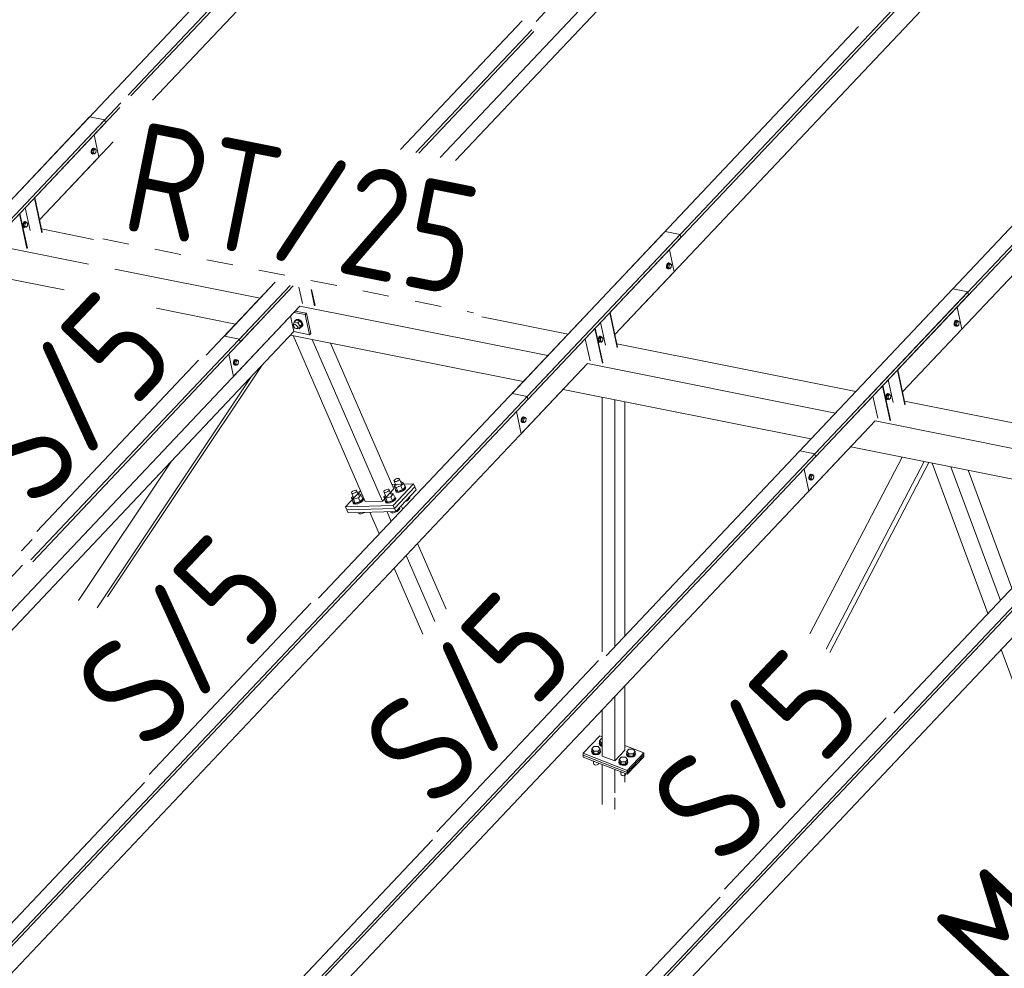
# Model space of a CAD drawing. Header units: millimetres. Extents: x -681 to 506, y -45 to 794.
# Tile 185 of 256: x -297 to -253, y 586 to 629. Entities that reach past the tile are written whole.
import ezdxf

# ---------------------------------------------------------------- set-up
doc = ezdxf.new("R2010")
doc.units = ezdxf.units.MM
doc.header["$LTSCALE"] = 0.6
doc.linetypes.add('XKITLINE00', pattern=[0])
doc.linetypes.add('XKITLINE02', pattern=[4, 2, -2])
for name, color, linetype, lineweight in [('Bolt', 7, 'Continuous', 0), ('Part', 2, 'Continuous', 0), ('PartMark', 3, 'Continuous', 0)]:
    doc.layers.add(name, color=color, linetype=linetype, lineweight=lineweight)
doc.styles.add('ISOCPEUR', font='ISOCPEUR.TTF')

msp = doc.modelspace()

# ---------------------------------------------------------------- linework, layer by layer
at = {"layer": 'Bolt', "color": 3, "linetype": 'XKITLINE00', "lineweight": 0}
for p, q in [((-294.037, 623.132), (-294.054, 623.065)), ((-294.054, 623.065), (-294.051, 623.001)), ((-294.051, 623.001), (-294.03, 622.956)), ((-294.006, 623.183), (-294.037, 623.132)), ((-294.031, 623.06), (-294.014, 623.127)), ((-294.028, 622.996), (-294.031, 623.06)), ((-294.03, 622.956), (-293.996, 622.943)), ((-294.007, 622.951), (-294.028, 622.996)), ((-294.007, 623.119), (-294.019, 623.006)), ((-294.019, 623.006), (-293.971, 622.956)), ((-294.019, 623.006), (-293.949, 622.992)), ((-294.014, 623.127), (-293.983, 623.178)), ((-293.947, 623.183), (-294.007, 623.119)), ((-294.007, 623.119), (-293.937, 623.106)), ((-293.973, 622.938), (-294.007, 622.951)), ((-293.968, 623.205), (-294.006, 623.183)), ((-293.996, 622.943), (-293.973, 622.938)), ((-293.983, 623.178), (-293.945, 623.2)), ((-293.95, 622.952), (-293.973, 622.938)), ((-293.971, 622.956), (-293.902, 622.942)), ((-293.968, 623.205), (-293.945, 623.2)), ((-293.949, 622.992), (-293.937, 623.106)), ((-293.902, 622.942), (-293.949, 622.992)), ((-293.947, 623.183), (-293.877, 623.169)), ((-293.945, 623.2), (-293.911, 623.187)), ((-293.937, 623.106), (-293.877, 623.169)), ((-293.911, 623.187), (-293.905, 623.175)), ((-293.842, 623.005), (-293.902, 622.942)), ((-293.877, 623.169), (-293.829, 623.119)), ((-293.829, 623.119), (-293.842, 623.005)), ((-297.137, 619.814), (-297.153, 619.747)), ((-297.153, 619.747), (-297.151, 619.683)), ((-297.105, 619.865), (-297.137, 619.814)), ((-297.13, 619.742), (-297.113, 619.809)), ((-297.127, 619.678), (-297.13, 619.742)), ((-297.106, 619.801), (-297.118, 619.688)), ((-297.113, 619.809), (-297.082, 619.86)), ((-297.046, 619.865), (-297.106, 619.801)), ((-297.106, 619.801), (-297.036, 619.788)), ((-297.067, 619.887), (-297.105, 619.865)), ((-297.082, 619.86), (-297.044, 619.883)), ((-297.067, 619.887), (-297.044, 619.883)), ((-297.048, 619.674), (-297.036, 619.788)), ((-297.046, 619.865), (-296.976, 619.851)), ((-297.044, 619.883), (-297.01, 619.869)), ((-297.036, 619.788), (-296.976, 619.851)), ((-297.01, 619.869), (-297.004, 619.857)), ((-296.976, 619.851), (-296.929, 619.801)), ((-296.929, 619.801), (-296.941, 619.687)), ((-297.151, 619.683), (-297.13, 619.638)), ((-297.13, 619.638), (-297.096, 619.625)), ((-297.106, 619.633), (-297.127, 619.678)), ((-297.118, 619.688), (-297.07, 619.638)), ((-297.118, 619.688), (-297.048, 619.674)), ((-297.072, 619.62), (-297.106, 619.633)), ((-297.096, 619.625), (-297.072, 619.62)), ((-297.049, 619.634), (-297.072, 619.62)), ((-297.07, 619.638), (-297.001, 619.624)), ((-297.001, 619.624), (-297.048, 619.674)), ((-296.941, 619.687), (-297.001, 619.624)), ((-267.99, 617.99), (-268.021, 617.939)), ((-267.998, 617.935), (-267.967, 617.986)), ((-267.931, 617.99), (-267.991, 617.927)), ((-267.952, 618.012), (-267.99, 617.99)), ((-267.967, 617.986), (-267.929, 618.008)), ((-267.952, 618.012), (-267.929, 618.008)), ((-267.931, 617.99), (-267.861, 617.976)), ((-267.929, 618.008), (-267.895, 617.995)), ((-267.921, 617.913), (-267.861, 617.976)), ((-267.895, 617.995), (-267.889, 617.982)), ((-267.861, 617.976), (-267.813, 617.926)), ((-268.021, 617.939), (-268.038, 617.872)), ((-268.038, 617.872), (-268.035, 617.808)), ((-268.035, 617.808), (-268.014, 617.763)), ((-268.015, 617.868), (-267.998, 617.935)), ((-268.012, 617.803), (-268.015, 617.868)), ((-268.014, 617.763), (-267.98, 617.75)), ((-267.991, 617.759), (-268.012, 617.803)), ((-267.991, 617.927), (-268.003, 617.813)), ((-268.003, 617.813), (-267.955, 617.763)), ((-268.003, 617.813), (-267.933, 617.799)), ((-267.991, 617.927), (-267.921, 617.913)), ((-267.957, 617.745), (-267.991, 617.759)), ((-267.98, 617.75), (-267.957, 617.745)), ((-267.934, 617.759), (-267.957, 617.745)), ((-267.955, 617.763), (-267.885, 617.749)), ((-267.933, 617.799), (-267.921, 617.913)), ((-267.885, 617.749), (-267.933, 617.799)), ((-267.826, 617.813), (-267.885, 617.749)), ((-267.813, 617.926), (-267.826, 617.813)), ((-284.926, 615.208), (-284.875, 615.328)), ((-284.875, 615.328), (-284.783, 615.426)), ((-284.875, 615.328), (-284.714, 615.296)), ((-284.842, 615.364), (-284.84, 615.387)), ((-284.84, 615.387), (-284.791, 615.436)), ((-284.84, 615.387), (-284.823, 615.405)), ((-284.773, 615.454), (-284.823, 615.405)), ((-284.791, 615.436), (-284.71, 615.442)), ((-284.622, 615.394), (-284.783, 615.426)), ((-284.692, 615.46), (-284.773, 615.454)), ((-284.714, 615.296), (-284.622, 615.394)), ((-284.714, 615.296), (-284.604, 615.143)), ((-284.71, 615.442), (-284.619, 615.402)), ((-284.601, 615.42), (-284.692, 615.46)), ((-284.512, 615.241), (-284.622, 615.394)), ((-284.619, 615.402), (-284.542, 615.328)), ((-284.525, 615.346), (-284.601, 615.42)), ((-284.542, 615.328), (-284.501, 615.239)), ((-284.484, 615.257), (-284.525, 615.346)), ((-255.013, 615.343), (-255.03, 615.276)), ((-254.982, 615.394), (-255.013, 615.343)), ((-255.007, 615.271), (-254.99, 615.338)), ((-254.983, 615.33), (-254.995, 615.217)), ((-254.99, 615.338), (-254.959, 615.389)), ((-254.923, 615.394), (-254.983, 615.33)), ((-254.983, 615.33), (-254.913, 615.316)), ((-254.944, 615.416), (-254.982, 615.394)), ((-254.959, 615.389), (-254.921, 615.411)), ((-254.944, 615.416), (-254.921, 615.411)), ((-254.925, 615.203), (-254.913, 615.316)), ((-254.923, 615.394), (-254.853, 615.38)), ((-254.921, 615.411), (-254.887, 615.398)), ((-254.913, 615.316), (-254.853, 615.38)), ((-254.887, 615.398), (-254.881, 615.385)), ((-254.853, 615.38), (-254.805, 615.33)), ((-254.805, 615.33), (-254.817, 615.216)), ((-284.902, 615.175), (-284.926, 615.208)), ((-284.904, 615.145), (-284.902, 615.188)), ((-284.882, 615.097), (-284.904, 615.145)), ((-284.902, 615.188), (-284.856, 615.237)), ((-284.902, 615.188), (-284.875, 615.215)), ((-284.841, 615.057), (-284.882, 615.097)), ((-284.875, 615.215), (-284.831, 615.218)), ((-284.792, 615.036), (-284.841, 615.057)), ((-284.831, 615.218), (-284.782, 615.196)), ((-284.748, 615.039), (-284.792, 615.036)), ((-284.782, 615.196), (-284.741, 615.156)), ((-284.721, 615.065), (-284.748, 615.039)), ((-284.745, 615.041), (-284.655, 615.023)), ((-284.741, 615.156), (-284.718, 615.108)), ((-284.721, 615.065), (-284.675, 615.114)), ((-284.718, 615.108), (-284.721, 615.065)), ((-284.655, 615.023), (-284.604, 615.143)), ((-284.655, 615.023), (-284.563, 615.121)), ((-284.604, 615.143), (-284.512, 615.241)), ((-284.555, 615.11), (-284.574, 615.109)), ((-284.563, 615.121), (-284.512, 615.241)), ((-284.506, 615.159), (-284.555, 615.11)), ((-284.501, 615.239), (-284.506, 615.159)), ((-284.506, 615.159), (-284.489, 615.178)), ((-284.489, 615.178), (-284.484, 615.257)), ((-255.03, 615.276), (-255.027, 615.212)), ((-255.027, 615.212), (-255.006, 615.167)), ((-255.004, 615.207), (-255.007, 615.271)), ((-255.006, 615.167), (-254.972, 615.154)), ((-254.983, 615.162), (-255.004, 615.207)), ((-254.995, 615.217), (-254.947, 615.167)), ((-254.995, 615.217), (-254.925, 615.203)), ((-254.949, 615.149), (-254.983, 615.162)), ((-254.972, 615.154), (-254.949, 615.149)), ((-254.926, 615.162), (-254.949, 615.149)), ((-254.947, 615.167), (-254.877, 615.153)), ((-254.877, 615.153), (-254.925, 615.203)), ((-254.817, 615.216), (-254.877, 615.153)), ((-271.12, 614.621), (-271.137, 614.554)), ((-271.137, 614.554), (-271.135, 614.49)), ((-271.135, 614.49), (-271.113, 614.445)), ((-271.089, 614.672), (-271.12, 614.621)), ((-271.114, 614.55), (-271.097, 614.617)), ((-271.111, 614.485), (-271.114, 614.55)), ((-271.113, 614.445), (-271.079, 614.432)), ((-271.09, 614.441), (-271.111, 614.485)), ((-271.09, 614.609), (-271.102, 614.495)), ((-271.102, 614.495), (-271.054, 614.445)), ((-271.102, 614.495), (-271.032, 614.481)), ((-271.097, 614.617), (-271.066, 614.668)), ((-271.03, 614.672), (-271.09, 614.609)), ((-271.09, 614.609), (-271.02, 614.595)), ((-271.056, 614.427), (-271.09, 614.441)), ((-271.051, 614.694), (-271.089, 614.672)), ((-271.079, 614.432), (-271.056, 614.427)), ((-271.066, 614.668), (-271.028, 614.69)), ((-271.033, 614.441), (-271.056, 614.427)), ((-271.054, 614.445), (-270.985, 614.431)), ((-271.051, 614.694), (-271.028, 614.69)), ((-271.032, 614.481), (-271.02, 614.595)), ((-270.985, 614.431), (-271.032, 614.481)), ((-271.03, 614.672), (-270.96, 614.658)), ((-271.028, 614.69), (-270.994, 614.677)), ((-271.02, 614.595), (-270.96, 614.658)), ((-270.994, 614.677), (-270.988, 614.664)), ((-270.925, 614.495), (-270.985, 614.431)), ((-270.96, 614.658), (-270.913, 614.608)), ((-270.913, 614.608), (-270.925, 614.495)), ((-287.6, 613.575), (-287.617, 613.508)), ((-287.617, 613.508), (-287.615, 613.444)), ((-287.569, 613.626), (-287.6, 613.575)), ((-287.594, 613.503), (-287.577, 613.57)), ((-287.57, 613.562), (-287.582, 613.449)), ((-287.577, 613.57), (-287.546, 613.621)), ((-287.51, 613.626), (-287.57, 613.562)), ((-287.57, 613.562), (-287.5, 613.549)), ((-287.531, 613.648), (-287.569, 613.626)), ((-287.546, 613.621), (-287.508, 613.643)), ((-287.531, 613.648), (-287.508, 613.643)), ((-287.512, 613.435), (-287.5, 613.549)), ((-287.51, 613.626), (-287.44, 613.612)), ((-287.508, 613.643), (-287.474, 613.63)), ((-287.5, 613.549), (-287.44, 613.612)), ((-287.474, 613.63), (-287.468, 613.618)), ((-287.44, 613.612), (-287.393, 613.562)), ((-287.393, 613.562), (-287.405, 613.448)), ((-287.615, 613.444), (-287.593, 613.399)), ((-287.591, 613.439), (-287.594, 613.503)), ((-287.593, 613.399), (-287.559, 613.386)), ((-287.57, 613.394), (-287.591, 613.439)), ((-287.582, 613.449), (-287.534, 613.399)), ((-287.582, 613.449), (-287.512, 613.435)), ((-287.536, 613.381), (-287.57, 613.394)), ((-287.559, 613.386), (-287.536, 613.381)), ((-287.513, 613.395), (-287.536, 613.381)), ((-287.534, 613.399), (-287.465, 613.385)), ((-287.465, 613.385), (-287.512, 613.435)), ((-287.405, 613.448), (-287.465, 613.385)), ((-258.112, 612.025), (-258.129, 611.958)), ((-258.129, 611.958), (-258.126, 611.894)), ((-258.126, 611.894), (-258.105, 611.849)), ((-258.081, 612.076), (-258.112, 612.025)), ((-258.106, 611.953), (-258.089, 612.02)), ((-258.103, 611.889), (-258.106, 611.953)), ((-258.105, 611.849), (-258.071, 611.836)), ((-258.082, 611.844), (-258.103, 611.889)), ((-258.082, 612.012), (-258.094, 611.899)), ((-258.094, 611.899), (-258.046, 611.849)), ((-258.094, 611.899), (-258.024, 611.885)), ((-258.089, 612.02), (-258.058, 612.071)), ((-258.022, 612.076), (-258.082, 612.012)), ((-258.082, 612.012), (-258.012, 611.998)), ((-258.048, 611.831), (-258.082, 611.844)), ((-258.043, 612.098), (-258.081, 612.076)), ((-258.071, 611.836), (-258.048, 611.831)), ((-258.058, 612.071), (-258.02, 612.093)), ((-258.025, 611.844), (-258.048, 611.831)), ((-258.046, 611.849), (-257.977, 611.835)), ((-258.043, 612.098), (-258.02, 612.093)), ((-258.024, 611.885), (-258.012, 611.998)), ((-257.977, 611.835), (-258.024, 611.885)), ((-258.022, 612.076), (-257.952, 612.062)), ((-258.02, 612.093), (-257.986, 612.08)), ((-258.012, 611.998), (-257.952, 612.062)), ((-257.986, 612.08), (-257.98, 612.067)), ((-257.917, 611.898), (-257.977, 611.835)), ((-257.952, 612.062), (-257.904, 612.012)), ((-257.904, 612.012), (-257.917, 611.898)), ((-274.592, 610.978), (-274.609, 610.912)), ((-274.609, 610.912), (-274.606, 610.847)), ((-274.606, 610.847), (-274.585, 610.803)), ((-274.561, 611.03), (-274.592, 610.978)), ((-274.586, 610.907), (-274.569, 610.974)), ((-274.583, 610.843), (-274.586, 610.907)), ((-274.562, 610.798), (-274.583, 610.843)), ((-274.562, 610.966), (-274.574, 610.852)), ((-274.574, 610.852), (-274.526, 610.802)), ((-274.574, 610.852), (-274.504, 610.839)), ((-274.569, 610.974), (-274.538, 611.025)), ((-274.502, 611.03), (-274.562, 610.966)), ((-274.562, 610.966), (-274.492, 610.952)), ((-274.523, 611.052), (-274.561, 611.03)), ((-274.538, 611.025), (-274.5, 611.047)), ((-274.523, 611.052), (-274.5, 611.047)), ((-274.504, 610.839), (-274.492, 610.952)), ((-274.457, 610.788), (-274.504, 610.839)), ((-274.502, 611.03), (-274.432, 611.016)), ((-274.5, 611.047), (-274.466, 611.034)), ((-274.492, 610.952), (-274.432, 611.016)), ((-274.466, 611.034), (-274.46, 611.021)), ((-274.397, 610.852), (-274.457, 610.788)), ((-274.432, 611.016), (-274.384, 610.965)), ((-274.384, 610.965), (-274.397, 610.852)), ((-274.585, 610.803), (-274.551, 610.789)), ((-274.528, 610.785), (-274.562, 610.798)), ((-274.551, 610.789), (-274.528, 610.785)), ((-274.505, 610.798), (-274.528, 610.785)), ((-274.526, 610.802), (-274.457, 610.788)), ((-280.363, 608.151), (-280.342, 608.187)), ((-280.342, 608.187), (-280.294, 608.224)), ((-280.294, 608.224), (-280.231, 608.252)), ((-280.231, 608.252), (-280.17, 608.263)), ((-280.136, 608.193), (-280.184, 608.156)), ((-280.17, 608.263), (-280.128, 608.255)), ((-280.115, 608.229), (-280.136, 608.193)), ((-280.128, 608.255), (-280.115, 608.229)), ((-280.022, 608.016), (-280.115, 608.229)), ((-261.584, 608.382), (-261.601, 608.315)), ((-261.601, 608.315), (-261.598, 608.251)), ((-261.598, 608.251), (-261.577, 608.206)), ((-261.553, 608.433), (-261.584, 608.382)), ((-261.578, 608.311), (-261.561, 608.377)), ((-261.575, 608.246), (-261.578, 608.311)), ((-261.577, 608.206), (-261.543, 608.193)), ((-261.554, 608.202), (-261.575, 608.246)), ((-261.554, 608.37), (-261.566, 608.256)), ((-261.566, 608.256), (-261.518, 608.206)), ((-261.566, 608.256), (-261.496, 608.242)), ((-261.561, 608.377), (-261.53, 608.429)), ((-261.494, 608.433), (-261.554, 608.37)), ((-261.554, 608.37), (-261.484, 608.356)), ((-261.52, 608.188), (-261.554, 608.202)), ((-261.515, 608.455), (-261.553, 608.433)), ((-261.543, 608.193), (-261.52, 608.188)), ((-261.53, 608.429), (-261.492, 608.451)), ((-261.497, 608.202), (-261.52, 608.188)), ((-261.518, 608.206), (-261.449, 608.192)), ((-261.515, 608.455), (-261.492, 608.451)), ((-261.496, 608.242), (-261.484, 608.356)), ((-261.449, 608.192), (-261.496, 608.242)), ((-261.494, 608.433), (-261.424, 608.419)), ((-261.492, 608.451), (-261.458, 608.438)), ((-261.484, 608.356), (-261.424, 608.419)), ((-261.458, 608.438), (-261.452, 608.425)), ((-261.389, 608.256), (-261.449, 608.192)), ((-261.424, 608.419), (-261.376, 608.369)), ((-261.376, 608.369), (-261.389, 608.256)), ((-282.217, 607.691), (-282.154, 607.719)), ((-282.154, 607.719), (-282.093, 607.731)), ((-282.093, 607.731), (-282.051, 607.722)), ((-282.051, 607.722), (-282.038, 607.697)), ((-280.804, 607.698), (-280.755, 607.736)), ((-280.755, 607.736), (-280.692, 607.763)), ((-280.692, 607.763), (-280.631, 607.775)), ((-280.631, 607.775), (-280.589, 607.767)), ((-280.576, 607.741), (-280.597, 607.705)), ((-280.589, 607.767), (-280.576, 607.741)), ((-280.484, 607.528), (-280.576, 607.741)), ((-280.351, 608.125), (-280.363, 608.151)), ((-280.27, 607.937), (-280.363, 608.151)), ((-280.29, 607.983), (-280.361, 607.908)), ((-280.361, 607.908), (-280.266, 607.85)), ((-280.284, 607.732), (-280.361, 607.908)), ((-280.308, 608.117), (-280.351, 608.125)), ((-280.248, 608.128), (-280.308, 608.117)), ((-280.297, 607.728), (-280.289, 607.742)), ((-280.274, 607.681), (-280.297, 607.728)), ((-280.281, 607.691), (-280.297, 607.728)), ((-280.284, 607.732), (-280.19, 607.673)), ((-280.052, 607.918), (-280.266, 607.85)), ((-280.266, 607.85), (-280.19, 607.673)), ((-280.184, 608.156), (-280.248, 608.128)), ((-280.19, 607.673), (-279.975, 607.742)), ((-279.969, 607.738), (-280.085, 607.687)), ((-280.056, 608.094), (-280.027, 608.104)), ((-279.932, 608.045), (-280.052, 607.918)), ((-280.052, 607.918), (-279.975, 607.742)), ((-280.027, 608.104), (-279.932, 608.045)), ((-279.975, 607.742), (-279.855, 607.868)), ((-279.881, 607.806), (-279.969, 607.738)), ((-279.953, 607.701), (-279.864, 607.769)), ((-279.932, 608.045), (-279.855, 607.868)), ((-279.842, 607.872), (-279.881, 607.806)), ((-279.878, 607.922), (-279.865, 607.92)), ((-279.865, 607.92), (-279.842, 607.872)), ((-279.864, 607.769), (-279.826, 607.835)), ((-279.826, 607.835), (-279.842, 607.872)), ((-282.286, 607.618), (-282.265, 607.654)), ((-282.274, 607.592), (-282.286, 607.618)), ((-282.193, 607.404), (-282.286, 607.618)), ((-282.213, 607.451), (-282.284, 607.376)), ((-282.284, 607.376), (-282.189, 607.317)), ((-282.208, 607.199), (-282.284, 607.376)), ((-282.231, 607.584), (-282.274, 607.592)), ((-282.265, 607.654), (-282.217, 607.691)), ((-282.171, 607.595), (-282.231, 607.584)), ((-281.975, 607.385), (-282.189, 607.317)), ((-282.189, 607.317), (-282.113, 607.141)), ((-282.107, 607.623), (-282.171, 607.595)), ((-282.059, 607.66), (-282.107, 607.623)), ((-282.038, 607.697), (-282.059, 607.66)), ((-281.946, 607.483), (-282.038, 607.697)), ((-281.979, 607.561), (-281.95, 607.571)), ((-281.855, 607.512), (-281.975, 607.385)), ((-281.975, 607.385), (-281.898, 607.209)), ((-281.95, 607.571), (-281.855, 607.512)), ((-281.898, 607.209), (-281.778, 607.336)), ((-281.804, 607.273), (-281.892, 607.205)), ((-281.855, 607.512), (-281.778, 607.336)), ((-281.766, 607.34), (-281.804, 607.273)), ((-281.801, 607.389), (-281.788, 607.387)), ((-281.788, 607.387), (-281.766, 607.34)), ((-281.787, 607.236), (-281.749, 607.303)), ((-281.749, 607.303), (-281.766, 607.34)), ((-280.824, 607.662), (-280.804, 607.698)), ((-280.812, 607.637), (-280.824, 607.662)), ((-280.731, 607.449), (-280.824, 607.662)), ((-280.752, 607.495), (-280.822, 607.42)), ((-280.822, 607.42), (-280.727, 607.361)), ((-280.746, 607.244), (-280.822, 607.42)), ((-280.77, 607.628), (-280.812, 607.637)), ((-280.709, 607.64), (-280.77, 607.628)), ((-280.513, 607.429), (-280.727, 607.361)), ((-280.727, 607.361), (-280.651, 607.185)), ((-280.646, 607.668), (-280.709, 607.64)), ((-280.597, 607.705), (-280.646, 607.668)), ((-280.518, 607.606), (-280.488, 607.615)), ((-280.393, 607.556), (-280.513, 607.429)), ((-280.513, 607.429), (-280.436, 607.253)), ((-280.488, 607.615), (-280.393, 607.556)), ((-280.436, 607.253), (-280.316, 607.38)), ((-280.342, 607.318), (-280.43, 607.25)), ((-280.414, 607.213), (-280.326, 607.28)), ((-280.393, 607.556), (-280.316, 607.38)), ((-280.304, 607.384), (-280.342, 607.318)), ((-280.339, 607.434), (-280.326, 607.431)), ((-280.326, 607.431), (-280.304, 607.384)), ((-280.326, 607.28), (-280.287, 607.347)), ((-280.287, 607.347), (-280.304, 607.384)), ((-280.281, 607.691), (-280.258, 607.644)), ((-280.197, 607.666), (-280.274, 607.681)), ((-280.258, 607.644), (-280.18, 607.629)), ((-280.085, 607.687), (-280.197, 607.666)), ((-280.18, 607.629), (-280.069, 607.65)), ((-280.069, 607.65), (-279.953, 607.701)), ((-279.761, 607.25), (-279.78, 607.293)), ((-279.761, 607.25), (-279.641, 607.377)), ((-279.641, 607.377), (-279.66, 607.42)), ((-282.22, 607.195), (-282.212, 607.21)), ((-282.197, 607.148), (-282.22, 607.195)), ((-282.204, 607.158), (-282.22, 607.195)), ((-282.208, 607.199), (-282.113, 607.141)), ((-282.204, 607.158), (-282.181, 607.111)), ((-282.12, 607.133), (-282.197, 607.148)), ((-282.181, 607.111), (-282.103, 607.096)), ((-282.008, 607.154), (-282.12, 607.133)), ((-282.113, 607.141), (-281.898, 607.209)), ((-282.103, 607.096), (-281.992, 607.117)), ((-281.892, 607.205), (-282.008, 607.154)), ((-281.992, 607.117), (-281.876, 607.168)), ((-281.876, 607.168), (-281.787, 607.236)), ((-280.758, 607.24), (-280.75, 607.254)), ((-280.735, 607.193), (-280.758, 607.24)), ((-280.742, 607.203), (-280.758, 607.24)), ((-280.746, 607.244), (-280.651, 607.185)), ((-280.742, 607.203), (-280.719, 607.156)), ((-280.658, 607.178), (-280.735, 607.193)), ((-280.719, 607.156), (-280.642, 607.14)), ((-280.546, 607.198), (-280.658, 607.178)), ((-280.651, 607.185), (-280.436, 607.253)), ((-280.642, 607.14), (-280.53, 607.161)), ((-280.43, 607.25), (-280.546, 607.198)), ((-280.53, 607.161), (-280.414, 607.213)), ((-280.222, 606.761), (-280.102, 606.888)), ((-280.102, 606.888), (-280.121, 606.931)), ((-279.846, 607.223), (-279.761, 607.25)), ((-281.994, 606.708), (-281.995, 606.711)), ((-281.994, 606.708), (-281.899, 606.649)), ((-281.899, 606.649), (-281.927, 606.713)), ((-281.899, 606.649), (-281.684, 606.717)), ((-281.684, 606.717), (-281.685, 606.72)), ((-281.684, 606.717), (-281.681, 606.72)), ((-280.532, 606.752), (-280.533, 606.755)), ((-280.532, 606.752), (-280.437, 606.693)), ((-280.437, 606.693), (-280.465, 606.757)), ((-280.437, 606.693), (-280.222, 606.761)), ((-280.222, 606.761), (-280.241, 606.804)), ((-271.088, 596.284), (-271.075, 596.313)), ((-271.063, 596.218), (-271.088, 596.284)), ((-271.088, 596.258), (-271.088, 596.284)), ((-271.063, 596.192), (-271.088, 596.258)), ((-271.075, 596.39), (-270.975, 596.496)), ((-271.075, 596.284), (-271.075, 596.39)), ((-270.982, 596.282), (-271.075, 596.39)), ((-270.982, 596.175), (-271.075, 596.284)), ((-270.989, 596.168), (-271.063, 596.218)), ((-271.063, 596.192), (-270.989, 596.143)), ((-270.989, 596.168), (-270.954, 596.161)), ((-270.989, 596.143), (-270.954, 596.136)), ((-270.982, 596.175), (-270.982, 596.282)), ((-270.982, 596.282), (-270.954, 596.281)), ((-270.954, 596.175), (-270.982, 596.175)), ((-270.975, 596.496), (-270.954, 596.496)), ((-271.434, 595.918), (-271.421, 595.947)), ((-271.409, 595.851), (-271.434, 595.918)), ((-271.434, 595.892), (-271.434, 595.918)), ((-271.409, 595.826), (-271.434, 595.892)), ((-271.421, 596.024), (-271.321, 596.13)), ((-271.421, 595.917), (-271.421, 596.024)), ((-271.328, 595.915), (-271.421, 596.024)), ((-271.328, 595.809), (-271.421, 595.917)), ((-271.335, 595.802), (-271.409, 595.851)), ((-271.409, 595.826), (-271.335, 595.776)), ((-271.233, 595.783), (-271.335, 595.802)), ((-271.335, 595.776), (-271.233, 595.757)), ((-271.328, 595.809), (-271.328, 595.915)), ((-271.136, 595.913), (-271.328, 595.915)), ((-271.328, 595.809), (-271.136, 595.806)), ((-271.321, 596.13), (-271.128, 596.127)), ((-271.129, 595.799), (-271.233, 595.783)), ((-271.233, 595.757), (-271.129, 595.773)), ((-271.036, 596.018), (-271.136, 595.913)), ((-271.136, 595.806), (-271.136, 595.913)), ((-271.136, 595.806), (-271.036, 595.912)), ((-271.053, 595.846), (-271.129, 595.799)), ((-271.129, 595.773), (-271.053, 595.821)), ((-271.128, 596.127), (-271.036, 596.018)), ((-271.023, 595.912), (-271.053, 595.846)), ((-271.053, 595.821), (-271.023, 595.886)), ((-271.036, 595.912), (-271.036, 596.018)), ((-271.036, 595.946), (-271.023, 595.912)), ((-271.023, 595.886), (-271.023, 595.912)), ((-269.853, 595.802), (-269.84, 595.831)), ((-269.828, 595.736), (-269.853, 595.802)), ((-269.853, 595.777), (-269.853, 595.802)), ((-269.828, 595.71), (-269.853, 595.777)), ((-269.84, 595.909), (-269.74, 596.014)), ((-269.84, 595.802), (-269.84, 595.909)), ((-269.747, 595.8), (-269.84, 595.909)), ((-269.747, 595.694), (-269.84, 595.802)), ((-269.754, 595.686), (-269.828, 595.736)), ((-269.828, 595.71), (-269.754, 595.661)), ((-269.747, 595.694), (-269.747, 595.8)), ((-269.555, 595.797), (-269.747, 595.8)), ((-269.74, 596.014), (-269.548, 596.012)), ((-269.455, 595.903), (-269.555, 595.797)), ((-269.555, 595.691), (-269.455, 595.797)), ((-269.555, 595.691), (-269.555, 595.797)), ((-269.472, 595.731), (-269.549, 595.684)), ((-269.549, 595.658), (-269.472, 595.705)), ((-269.548, 596.012), (-269.455, 595.903)), ((-269.442, 595.797), (-269.472, 595.731)), ((-269.472, 595.705), (-269.442, 595.771)), ((-269.455, 595.797), (-269.455, 595.903)), ((-269.455, 595.831), (-269.442, 595.797)), ((-269.442, 595.771), (-269.442, 595.797)), ((-271.346, 595.473), (-271.328, 595.452)), ((-271.339, 595.363), (-271.339, 595.465)), ((-271.326, 595.327), (-271.339, 595.363)), ((-271.328, 595.452), (-271.328, 595.466)), ((-271.328, 595.452), (-271.291, 595.451)), ((-271.326, 595.327), (-271.286, 595.3)), ((-271.286, 595.3), (-271.231, 595.29)), ((-271.231, 595.29), (-271.175, 595.299)), ((-271.175, 595.299), (-271.133, 595.324)), ((-271.133, 595.324), (-271.117, 595.36)), ((-271.117, 595.36), (-271.117, 595.383)), ((-270.199, 595.436), (-270.186, 595.465)), ((-270.174, 595.37), (-270.199, 595.436)), ((-270.199, 595.41), (-270.199, 595.436)), ((-270.174, 595.344), (-270.199, 595.41)), ((-270.186, 595.542), (-270.086, 595.648)), ((-270.186, 595.436), (-270.186, 595.542)), ((-270.093, 595.434), (-270.186, 595.542)), ((-270.093, 595.327), (-270.186, 595.436)), ((-270.1, 595.32), (-270.174, 595.37)), ((-270.174, 595.344), (-270.1, 595.295)), ((-269.998, 595.301), (-270.1, 595.32)), ((-270.1, 595.295), (-269.998, 595.275)), ((-270.093, 595.327), (-270.093, 595.434)), ((-269.901, 595.431), (-270.093, 595.434)), ((-270.093, 595.327), (-269.901, 595.325)), ((-270.086, 595.648), (-269.894, 595.645)), ((-269.895, 595.317), (-269.998, 595.301)), ((-269.998, 595.275), (-269.895, 595.292)), ((-269.801, 595.537), (-269.901, 595.431)), ((-269.901, 595.325), (-269.901, 595.431)), ((-269.901, 595.325), (-269.801, 595.43)), ((-269.818, 595.365), (-269.895, 595.317)), ((-269.895, 595.292), (-269.818, 595.339)), ((-269.894, 595.645), (-269.801, 595.537)), ((-269.788, 595.43), (-269.818, 595.365)), ((-269.818, 595.339), (-269.788, 595.405)), ((-269.801, 595.43), (-269.801, 595.537)), ((-269.801, 595.465), (-269.788, 595.43)), ((-269.788, 595.405), (-269.788, 595.43)), ((-269.652, 595.667), (-269.754, 595.686)), ((-269.754, 595.661), (-269.652, 595.642)), ((-269.747, 595.694), (-269.555, 595.691)), ((-269.549, 595.684), (-269.652, 595.667)), ((-269.652, 595.642), (-269.549, 595.658)), ((-270.111, 594.991), (-270.093, 594.97)), ((-270.105, 594.881), (-270.105, 594.983)), ((-270.091, 594.845), (-270.105, 594.881)), ((-270.093, 594.97), (-270.093, 594.984)), ((-270.093, 594.97), (-270.056, 594.969)), ((-270.091, 594.845), (-270.051, 594.819)), ((-270.051, 594.819), (-269.996, 594.808)), ((-269.996, 594.808), (-269.94, 594.817)), ((-269.94, 594.817), (-269.898, 594.843)), ((-269.898, 594.843), (-269.882, 594.878)), ((-269.882, 594.878), (-269.882, 594.902))]:
    msp.add_line(p, q, dxfattribs=at)
at = {"layer": 'Part', "color": 2, "linetype": 'XKITLINE00', "lineweight": 0}
for p, q in [((-292.389, 625.598), (-261.157, 658.681)), ((-292.255, 625.571), (-261.128, 658.544)), ((-274.337, 611.968), (-235.141, 653.488)), ((-274.308, 611.832), (-235.112, 653.352)), ((-291.28, 625.377), (-265.351, 652.843)), ((-261.329, 609.372), (-222.133, 650.892)), ((-261.3, 609.235), (-222.104, 650.755)), ((-278.272, 622.78), (-252.343, 650.247)), ((-252.608, 649.096), (-277.581, 622.642)), ((-270.374, 614.772), (-239.335, 647.65)), ((-257.366, 612.175), (-226.327, 645.054)), ((-301.041, 617.298), (-285.374, 633.894)), ((-280.068, 623.139), (-274.563, 628.97)), ((-275.025, 612.106), (-259.358, 628.701)), ((-279.381, 623.002), (-274.131, 628.563)), ((-279.247, 622.975), (-274.047, 628.483)), ((-262.017, 609.509), (-246.35, 626.105)), ((-300.354, 617.161), (-292.712, 625.255)), ((-300.324, 617.025), (-292.755, 625.042)), ((-324.668, 591.405), (-293.437, 624.488)), ((-324.535, 591.379), (-293.407, 624.352)), ((-309.791, 608.029), (-294.124, 624.625)), ((-293.437, 624.488), (-294.124, 624.625)), ((-293.407, 624.352), (-293.437, 624.488)), ((-293.711, 622.802), (-293.927, 623.8)), ((-296.39, 619.964), (-293.066, 623.486)), ((-296.39, 619.964), (-293.711, 622.802)), ((-296.283, 619.376), (-296.624, 620.944)), ((-296.266, 619.395), (-296.606, 620.963)), ((-296.958, 618.662), (-297.298, 620.23)), ((-296.94, 618.68), (-297.281, 620.248)), ((-296.813, 619.482), (-297.036, 620.508)), ((-306.617, 577.775), (-267.421, 619.295)), ((-296.299, 619.546), (-293.946, 619.077)), ((-283.775, 602.837), (-268.108, 619.433)), ((-267.421, 619.295), (-268.108, 619.433)), ((-267.391, 619.159), (-267.421, 619.295)), ((-306.587, 577.639), (-267.391, 619.159)), ((-297.63, 618.651), (-294.171, 617.961)), ((-267.695, 617.61), (-267.911, 618.608)), ((-292.979, 617.723), (-286.418, 616.413)), ((-270.374, 614.772), (-267.695, 617.61)), ((-298.736, 617.479), (-295.277, 616.789)), ((-288.856, 613.83), (-285.738, 617.133)), ((-288.033, 614.702), (-285.738, 617.133)), ((-296.778, 604.573), (-285.051, 616.995)), ((-296.694, 604.494), (-284.918, 616.969)), ((-293.609, 575.179), (-254.412, 616.699)), ((-287.346, 614.565), (-285.051, 616.995)), ((-287.316, 614.428), (-284.918, 616.969)), ((-284.507, 616.177), (-284.668, 616.919)), ((-283.95, 616.065), (-284.111, 616.808)), ((-283.932, 616.084), (-284.088, 616.803)), ((-270.767, 600.24), (-255.1, 616.836)), ((-254.412, 616.699), (-255.1, 616.836)), ((-254.383, 616.562), (-254.412, 616.699)), ((-293.579, 575.043), (-254.383, 616.562)), ((-286.648, 616.197), (-286.706, 616.136)), ((-286.648, 616.197), (-286.626, 616.193)), ((-310.551, 588.588), (-284.622, 616.054)), ((-291.108, 615.957), (-287.524, 615.242)), ((-287.62, 612.879), (-284.622, 616.054)), ((-286.706, 616.136), (-286.684, 616.131)), ((-286.706, 616.136), (-286.701, 616.113)), ((-284.888, 615.773), (-284.383, 615.672)), ((-284.83, 615.834), (-284.325, 615.733)), ((-284.622, 616.055), (-273.41, 613.817)), ((-284.383, 615.672), (-284.325, 615.733)), ((-284.325, 615.733), (-284.128, 614.824)), ((-270.267, 614.183), (-270.608, 615.752)), ((-270.25, 614.202), (-270.59, 615.77)), ((-254.686, 615.013), (-254.903, 616.011)), ((-285.04, 615.611), (-284.887, 614.904)), ((-284.185, 614.763), (-284.383, 615.672)), ((-276.393, 615.573), (-272.487, 614.794)), ((-270.797, 614.289), (-271.019, 615.315)), ((-284.887, 614.904), (-309.86, 588.45)), ((-284.888, 614.903), (-284.185, 614.763)), ((-270.941, 613.469), (-271.282, 615.037)), ((-270.924, 613.487), (-271.265, 615.055)), ((-257.366, 612.175), (-254.686, 615.013)), ((-287.346, 614.565), (-288.033, 614.702)), ((-287.346, 614.565), (-287.316, 614.428)), ((-285.036, 614.745), (-274.516, 612.645)), ((-284.928, 614.723), (-281.662, 607.21)), ((-284.185, 614.763), (-284.128, 614.824)), ((-280.888, 607.234), (-284.069, 614.552)), ((-271.499, 613.58), (-271.716, 614.578)), ((-280.369, 607.783), (-283.24, 614.386)), ((-280.601, 572.583), (-241.404, 614.103)), ((-280.571, 572.446), (-241.375, 613.966)), ((-270.283, 614.354), (-259.479, 612.197)), ((-257.759, 597.644), (-242.092, 614.24)), ((-287.836, 613.877), (-287.62, 612.879)), ((-302.653, 580.579), (-271.614, 613.458)), ((-293.323, 602.898), (-286.361, 613.342)), ((-274.611, 610.283), (-271.614, 613.458)), ((-271.614, 613.458), (-260.402, 611.22)), ((-257.259, 611.587), (-257.599, 613.155)), ((-257.242, 611.605), (-257.582, 613.173)), ((-293.784, 602.41), (-286.822, 612.854)), ((-257.789, 611.693), (-258.011, 612.719)), ((-272.72, 612.287), (-261.508, 610.049)), ((-257.933, 610.873), (-258.274, 612.441)), ((-257.916, 610.891), (-258.257, 612.459)), ((-274.337, 611.968), (-275.025, 612.106)), ((-274.337, 611.968), (-274.308, 611.832)), ((-270.954, 600.416), (-270.954, 611.934)), ((-270.384, 600.647), (-270.384, 611.82)), ((-269.922, 601.135), (-269.922, 611.728)), ((-258.491, 610.984), (-258.707, 611.981)), ((-257.275, 611.757), (-246.471, 609.601)), ((-274.828, 611.281), (-274.611, 610.283)), ((-289.645, 577.983), (-258.606, 610.861)), ((-261.603, 607.686), (-258.606, 610.861)), ((-258.606, 610.862), (-247.394, 608.624)), ((-261.329, 609.372), (-262.017, 609.509)), ((-259.712, 609.69), (-248.5, 607.452)), ((-257.391, 609.227), (-261.556, 601.228)), ((-261.329, 609.372), (-261.3, 609.235)), ((-294.625, 602.738), (-290.428, 609.034)), ((-261.82, 608.684), (-261.603, 607.686)), ((-260.816, 600.53), (-256.392, 609.028)), ((-260.66, 600.383), (-256.181, 608.986)), ((-253.509, 602.146), (-256.024, 608.954)), ((-252.945, 602.743), (-255.177, 608.785)), ((-252.426, 603.293), (-254.398, 608.63)), ((-276.637, 575.386), (-245.598, 608.265)), ((-280.888, 607.234), (-280.369, 607.783)), ((-280.458, 607.988), (-279.479, 608.018)), ((-279.479, 608.018), (-280.401, 607.041)), ((-279.419, 607.879), (-280.341, 606.902)), ((-280.341, 606.902), (-279.419, 607.879)), ((-280.28, 606.763), (-279.358, 607.739)), ((-279.419, 607.879), (-279.479, 608.018)), ((-279.358, 607.739), (-279.419, 607.879)), ((-281.872, 607.695), (-282.551, 606.976)), ((-280.401, 607.041), (-282.551, 606.976)), ((-282.551, 606.976), (-282.491, 606.837)), ((-282.491, 606.837), (-280.341, 606.902)), ((-282.491, 606.837), (-280.341, 606.902)), ((-282.43, 606.697), (-282.491, 606.837)), ((-281.662, 607.21), (-280.888, 607.234)), ((-280.341, 606.902), (-280.401, 607.041)), ((-280.341, 606.902), (-280.28, 606.763)), ((-279.97, 606.867), (-280.037, 607.02)), ((-280.28, 606.763), (-282.43, 606.697)), ((-281.026, 605.749), (-281.451, 606.727)), ((-280.489, 606.317), (-280.677, 606.751)), ((-297.21, 604.981), (-296.718, 605.502)), ((-278.001, 602.338), (-279.297, 605.319)), ((-278.52, 601.788), (-279.816, 604.769)), ((-279.057, 601.219), (-280.353, 604.201)), ((-250.892, 595.06), (-252.909, 600.521)), ((-269.922, 595.965), (-269.922, 598.874)), ((-270.384, 595.476), (-270.384, 598.386)), ((-270.954, 595.698), (-270.954, 597.782)), ((-271.061, 596.617), (-271.81, 595.824)), ((-271.061, 596.617), (-270.954, 596.576)), ((-269.922, 596.173), (-269.066, 595.839)), ((-271.81, 595.824), (-269.815, 595.046)), ((-271.81, 595.824), (-271.81, 595.739)), ((-271.81, 595.739), (-269.815, 594.961)), ((-271.81, 595.653), (-271.81, 595.739)), ((-269.815, 594.961), (-271.81, 595.739)), ((-270.384, 595.476), (-270.954, 595.698)), ((-269.922, 595.965), (-270.384, 595.476)), ((-269.066, 595.839), (-269.815, 595.046)), ((-269.066, 595.754), (-269.815, 594.961)), ((-269.066, 595.754), (-269.815, 594.961)), ((-269.066, 595.754), (-269.066, 595.839)), ((-269.066, 595.669), (-269.066, 595.754)), ((-269.815, 594.875), (-271.81, 595.653)), ((-270.954, 593.504), (-270.954, 595.319)), ((-269.066, 595.669), (-269.815, 594.875)), ((-270.384, 594.031), (-270.384, 595.097)), ((-269.922, 594.52), (-269.922, 594.917)), ((-269.815, 595.046), (-269.815, 594.961)), ((-269.815, 594.961), (-269.815, 594.875)), ((-307.304, 577.913), (-291.637, 594.508)), ((-270.384, 593.282), (-270.384, 593.812)), ((-294.296, 575.316), (-278.629, 591.912)), ((-281.288, 572.72), (-265.621, 589.316))]:
    msp.add_line(p, q, dxfattribs=at)
at = {"layer": 'PartMark', "color": 1, "linetype": 'XKITLINE02', "lineweight": 0}
for p, q in [((-273.941, 628.933), (-264.858, 638.554)), ((-293.534, 619.096), (-276.766, 615.75)), ((-306.22, 594.74), (-297.137, 604.361))]:
    msp.add_line(p, q, dxfattribs=at)
at = {"layer": 'PartMark', "color": 1, "linetype": 'XKITLINE00', "lineweight": 0}
for p, q in [((-296.516, 605.862), (-289.203, 613.608)), ((-291.435, 594.868), (-284.122, 602.615)), ((-278.427, 592.272), (-271.114, 600.018)), ((-265.419, 589.675), (-258.106, 597.422))]:
    msp.add_line(p, q, dxfattribs=at)

# ---------------------------------------------------------------- texts
at = {"layer": 'PartMark', "color": 1, "style": 'ISOCPEUR', "width": 0.85}
for s, rotation, p in [('RT/25', -11.2873, (-292.828, 619.567)), ('S/5', 46.6502, (-296.541, 606.71)), ('S/5', 46.6502, (-291.46, 595.716)), ('S/5', 46.6502, (-278.452, 593.12)), ('S/5', 46.6502, (-265.444, 590.523)), ('M/20', 46.6502, (-252.565, 584.548))]:
    msp.add_text(s, height=5, rotation=rotation, dxfattribs=at).set_placement(p)

doc.saveas('drawing.dxf')
